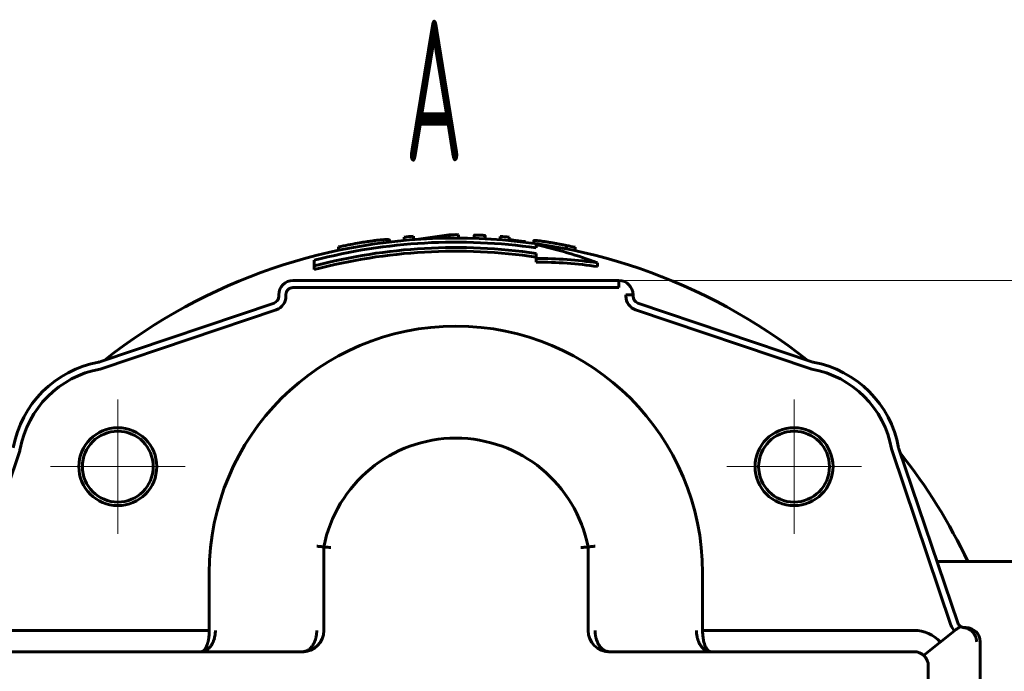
# Model space of a CAD drawing. Header units: millimetres. Extents: x 0 to 594, y 0 to 420.
# Tile 15 of 21: x 168 to 238, y 111 to 157. Entities that reach past the tile are written whole.
import ezdxf

# ---------------------------------------------------------------- set-up
doc = ezdxf.new("R2010")
doc.units = ezdxf.units.MM
for name, pattern in [('K5LT_AXLED', [12, 7.5, -1.5, 1.5, -1.5]), ('K5LT_BASIC', [0]), ('K5LT_THIN', [0])]:
    doc.linetypes.add(name, pattern=pattern)
doc.layers.add('Системный слой', color=7, linetype='Continuous')
doc.layers.add('Системный слой (1)', color=7, linetype='Continuous', true_color=0x6c6c6c)
doc.styles.add('KDIMTEXTSTYLE', font='GOST_AU.SHX', dxfattribs={"width": 0.96, "oblique": 15, "height": 5})
doc.styles.add('KTEXTSTYLE', font='GOST_AU.SHX', dxfattribs={"width": 0.56, "height": 5})
doc.dimstyles.new('KDIMSTYLE (0.50)', dxfattribs={"dimtxt": 5, "dimasz": 1, "dimexe": 2, "dimexo": 0, "dimgap": 1, "dimtad": 1, "dimlfac": 2, "dimtxsty": 'KDIMTEXTSTYLE', "dimsah": 1, "dimcen": 0, "dimdle": 1, "dimadec": 0, "dimazin": 0, "dimtfac": 0.667, "dimtmove": 0, "dimatfit": 3, "dimfxl": 1, "dimtvp": 1, "dimtolj": 1, "dimtzin": 0, "dimarcsym": 0})

# ---------------------------------------------------------------- blocks, each defined once
blk = doc.blocks.new('U37')
at = {"layer": 'Системный слой (1)', "color": 143, "linetype": 'K5LT_BASIC', "lineweight": 60, "true_color": 0x33acca}
for p, q in [((236.245, 110.989), (236.245, 112.641)), ((236.245, 89.641), (236.245, 110.989))]:
    blk.add_line(p, q, dxfattribs=at)
blk = doc.blocks.new('U38')
at = {"layer": 'Системный слой (1)', "color": 143, "linetype": 'K5LT_BASIC', "lineweight": 60, "true_color": 0x33acca}
for start, end in [(51.63915, 128.36085), (25.41046, 38.36085)]:
    blk.add_arc((199.245, 101.141), 40, start, end, dxfattribs=at)
blk = doc.blocks.new('D5')
at = {"layer": 'Системный слой (1)'}
for points in [[(289.426, 133.141), (288.768, 138.141), (288.11, 133.141), (288.768, 133.641)], [(288.768, 64.141), (289.426, 69.141), (288.768, 68.641), (288.11, 69.141)]]:
    blk.add_hatch(color=7, dxfattribs=at).paths.add_polyline_path(points)
at = {"layer": 'Системный слой (1)', "color": 7, "linetype": 'K5LT_THIN', "lineweight": 18, "true_color": 0xffffff}
for p, q in [((210.745, 138.141), (290.768, 138.141)), ((288.11, 133.141), (288.768, 138.141)), ((288.768, 138.141), (289.426, 133.141)), ((288.768, 64.141), (288.768, 138.141)), ((288.768, 133.641), (288.11, 133.141)), ((289.426, 133.141), (288.768, 133.641)), ((288.768, 64.141), (288.11, 69.141)), ((288.11, 69.141), (288.768, 68.641)), ((288.768, 68.641), (289.426, 69.141)), ((289.426, 69.141), (288.768, 64.141)), ((210.745, 64.141), (290.768, 64.141))]:
    blk.add_line(p, q, dxfattribs=at)
blk.add_wipeout([(287.768, 96.064), (280.386, 96.064), (280.386, 105.812), (287.768, 105.812)]).dxf.layer = 'Системный слой (1)'
at = {"layer": 'Системный слой (1)', "color": 7, "insert": (281.18, 96.064), "char_height": 5, "attachment_point": 1, "rotation": 90, "style": 'KTEXTSTYLE'}
blk.add_mtext('\\H5.0;\\W1.000;\\Q15;\\Q15;\\W0.960;148', dxfattribs=at)
blk = doc.blocks.new('KDIMARROW_01')
at = {"layer": 'Системный слой'}
blk.add_hatch(color=0, dxfattribs=at).paths.add_polyline_path([(0, 0), (-5, 0.658), (-4.5, 0), (-5, -0.658)])
at = {"layer": 'Системный слой', "color": 0, "linetype": 'K5LT_THIN', "lineweight": 18}
for p, q in [((-4.5, 0), (-5, 0.658)), ((-5, 0.658), (0, 0)), ((0, 0), (-5, -0.658)), ((-5, -0.658), (-4.5, 0))]:
    blk.add_line(p, q, dxfattribs=at)
at = {"layer": 'Системный слой (1)', "color": 0, "linetype": 'K5LT_THIN', "lineweight": 18}
blk.add_line((418.031, 261.631), (417.531, 261.631), dxfattribs=at)
blk = doc.blocks.new('U42')
at = {"layer": 'Системный слой (1)', "color": 30, "linetype": 'K5LT_AXLED', "lineweight": 18, "true_color": 0xff8000}
for q in [(175.381, 129.754), (170.631, 125.004), (180.131, 125.004), (175.381, 120.254)]:
    blk.add_line((175.381, 125.004), q, dxfattribs=at)
blk = doc.blocks.new('U44')
at = {"layer": 'Системный слой (1)', "color": 30, "linetype": 'K5LT_AXLED', "lineweight": 18, "true_color": 0xff8000}
for q in [(223.108, 129.754), (218.358, 125.004), (227.858, 125.004), (223.108, 120.254)]:
    blk.add_line((223.108, 125.004), q, dxfattribs=at)

msp = doc.modelspace()

# ---------------------------------------------------------------- linework, layer by layer
at = {"layer": 'Системный слой (1)', "color": 143, "linetype": 'K5LT_BASIC', "lineweight": 60, "true_color": 0x33acca}
for p, q in [((195.5901, 140.9734), (195.5901, 141.2134)), ((196.2509, 141.0285), (196.2509, 141.2682)), ((198.7603, 141.3768), (196.4506, 141.043)), ((198.7603, 141.1378), (198.7603, 141.3768)), ((199.4245, 141.1403), (199.4245, 141.3793)), ((200.5316, 141.12), (200.5316, 141.3499)), ((201.319, 141.0869), (201.319, 141.3169)), ((202.3734, 141.0182), (202.3734, 141.2579)), ((203.0068, 140.9634), (203.0068, 141.2035)), ((190.9599, 140.2733), (190.9599, 140.5176)), ((194.5683, 140.8664), (194.5683, 140.9831)), ((204.1629, 140.8372), (204.1605, 140.8808)), ((204.1605, 140.8375), (204.1605, 140.8808)), ((204.741, 140.7613), (204.741, 140.9498)), ((204.9147, 140.4458), (204.9147, 140.6669)), ((207.0387, 140.374), (207.0387, 140.6073)), ((207.0519, 140.3714), (207.0519, 140.6151)), ((207.6578, 140.246), (207.6578, 140.4904)), ((204.9147, 139.6987), (204.9147, 140.0592)), ((204.9147, 139.4377), (204.9147, 139.6987)), ((189.2449, 139.1775), (189.2449, 139.5729)), ((189.2449, 138.9129), (189.2449, 139.1775)), ((209.2449, 139.1256), (209.2449, 139.3888)), ((210.7449, 138.1407), (187.7449, 138.1407)), ((187.7449, 137.6407), (210.7449, 137.6407)), ((210.7449, 138.1407), (210.7449, 137.6407)), ((186.7449, 137.1407), (186.7449, 137.0279)), ((187.2449, 137.0279), (187.2449, 137.1407)), ((211.7449, 137.1407), (211.2449, 137.1407)), ((211.2449, 137.1407), (211.2449, 137.0279)), ((211.7449, 137.0279), (211.7449, 137.1407)), ((186.4049, 136.5542), (174.1162, 132.4026)), ((224.3735, 132.4026), (212.0848, 136.5542)), ((174.2762, 131.9289), (186.5649, 136.0805)), ((211.9248, 136.0805), (224.2135, 131.9289)), ((164.305, 113.8206), (168.4566, 126.1093)), ((230.0331, 126.1093), (234.1847, 113.8206)), ((234.6584, 113.9807), (230.5068, 126.2693)), ((189.9213, 119.3399), (189.9213, 113.4405)), ((208.5684, 113.4405), (208.5684, 119.3399)), ((266.2449, 118.3047), (233.1976, 118.3047)), ((181.8374, 117.5174), (181.8374, 113.4405)), ((216.6523, 113.4405), (216.6523, 117.5174)), ((181.8374, 113.4405), (166.9071, 113.4405)), ((231.5826, 113.4405), (216.6523, 113.4405)), ((232.2553, 111.6804), (234.5511, 113.5045)), ((235.2449, 113.6407), (235.1321, 113.6407)), ((235.2449, 113.6407), (235.1321, 113.6407)), ((188.4213, 111.9405), (166.9071, 111.9405)), ((231.5826, 111.9405), (210.0684, 111.9405)), ((232.5826, 87.7529), (232.5826, 110.9405))]:
    msp.add_line(p, q, dxfattribs=at)
for centre, radius in [((175.3813, 125.0043), 2.75), ((175.3813, 125.0043), 2.5), ((223.1085, 125.0043), 2.75), ((223.1085, 125.0043), 2.5)]:
    msp.add_circle(centre, radius, dxfattribs=at)
for centre, radius, start, end in [((199.2449, 101.1407), 40.239, 94.267072, 95.211122), ((199.2449, 101.1407), 40.239, 89.744201, 90.689945), ((199.2449, 101.1407), 40.239, 84.63562, 85.540796), ((199.2449, 101.1407), 39.7119, 81.791541, 104.584853), ((199.2449, 101.1407), 39.3294, 81.711139, 104.729912), ((199.2449, 101.1407), 40.239, 99.925753, 101.881811), ((199.2449, 101.1407), 40.239, 77.931829, 78.812731), ((199.2449, 101.1407), 39.0735, 81.65647, 104.828583), ((187.7449, 137.1407), 1, 90, 180), ((187.7449, 137.1407), 1, 90, 180), ((210.7449, 137.1407), 1, 0, 90), ((186.2449, 137.0279), 0.5, 288.666914, 0), ((186.2449, 137.0279), 1, 288.666914, 0), ((212.2449, 137.0279), 1, 180, 251.333086), ((212.2449, 137.0279), 0.5, 180, 251.333086), ((199.2449, 117.5174), 17.4075, 0, 180), ((175.3813, 125.0043), 7.5, 100.261148, 169.738852), ((173.9562, 132.8763), 0.5, 280.261148, 288.666914), ((224.5335, 132.8763), 0.5, 251.333086, 259.738852), ((223.1085, 125.0043), 7.5, 10.261148, 79.738852), ((175.3813, 125.0043), 7, 100.261148, 169.738852), ((173.9562, 132.8763), 1, 280.261148, 288.666914), ((224.5335, 132.8763), 1, 251.333086, 259.738852), ((223.1085, 125.0043), 7, 10.261148, 79.738852), ((199.2449, 117.5174), 9.5, 11.060468, 168.939532), ((167.5092, 126.4294), 1, 341.333086, 349.738852), ((230.9805, 126.4294), 1, 190.261148, 198.666914), ((230.9805, 126.4294), 0.5, 190.261148, 198.666914), ((235.1321, 114.1407), 0.5, 198.666914, 235.03109), ((188.4213, 113.4405), 1.5, 270, 0), ((210.0684, 113.4405), 1.5, 180, 270), ((231.5826, 110.9405), 2.5, 42.157716, 90), ((235.1321, 114.1407), 1, 198.666914, 226.324464), ((235.1321, 114.1407), 0.5, 235.03109, 265.348959), ((235.1321, 114.1407), 0.5, 265.348959, 270), ((235.1321, 114.1407), 0.5, 265.348959, 270), ((235.2449, 112.6407), 1, 0, 90), ((235.2449, 112.6407), 1, 0, 90), ((231.5826, 110.9405), 1, 0, 90)]:
    msp.add_arc(centre, radius, start, end, dxfattribs=at)
for centre, major_axis, ratio, start_param, end_param in [((198.4716, 101.1407), (0, 40.2203), 0.8660254, 5.9687334, 6.0971339), ((207.0756, 101.1407), (0, 39.4799), 0.035986, 0.0166946, 0.0259856), ((205.0182, 101.1407), (0, 38.5582), 0.8660254, 6.1562684, 6.2862828), ((205.0182, 101.1407), (0, 38.2972), 0.8660254, 6.1553986, 6.2863039)]:
    msp.add_ellipse(centre, major_axis=major_axis, ratio=ratio, start_param=start_param, end_param=end_param, dxfattribs=at)
for points, knots in [([(200.5316, 141.3499), (200.5316, 141.3505), (200.5336, 141.3514), (200.5418, 141.3526), (200.5532, 141.3533), (200.5687, 141.3538), (200.5931, 141.3542), (200.6158, 141.3542), (200.6326, 141.3541)], [0, 0, 0, 0, 1.7987159, 3.0185053, 4.331487, 5.570335, 6.7177704, 9, 9, 9, 9]), ([(200.6326, 141.3541), (200.6446, 141.354), (200.6619, 141.3538), (200.6986, 141.3531), (200.7303, 141.3524), (200.766, 141.3513), (200.8254, 141.3495), (200.8797, 141.3474), (200.9253, 141.3455)], [0, 0, 0, 0, 1.4830605, 1.9606386, 3.7972493, 4.4803939, 5.1597905, 9, 9, 9, 9]), ([(200.9253, 141.3455), (200.944, 141.3448), (200.9721, 141.3435), (201.0131, 141.3416), (201.0481, 141.3399), (201.1034, 141.3371), (201.1506, 141.3343), (201.1928, 141.3315), (201.2086, 141.3303), (201.218, 141.3296)], [0, 0, 0, 0, 1.7422507, 2.6171764, 3.8387642, 5.0635875, 7.9697201, 8.7028614, 10, 10, 10, 10]), ([(201.218, 141.3296), (201.2295, 141.3287), (201.2462, 141.3274), (201.2676, 141.3255), (201.2851, 141.3237), (201.3012, 141.3217), (201.3154, 141.3193), (201.319, 141.3178), (201.319, 141.3169)], [0, 0, 0, 0, 1.5687937, 2.4263417, 3.6123839, 5.0082618, 6.497722, 9, 9, 9, 9]), ([(192.3088, 140.7774), (192.4704, 140.8057), (192.7712, 140.8559), (193.0956, 140.9048), (193.388, 140.9458), (193.6194, 140.9755), (193.8309, 140.9988), (193.9479, 141.0102), (194.0484, 141.0191), (194.1559, 141.027), (194.2646, 141.0325), (194.3367, 141.0339), (194.379, 141.0335), (194.4045, 141.0329), (194.4509, 141.031), (194.523, 141.0231), (194.5624, 141.0054), (194.5683, 140.9887), (194.5683, 140.9831)], [0, 0, 0, 0, 2.5431736, 4.6855102, 5.1945123, 7.420861, 8.7296795, 9.3455971, 9.9229844, 11.0094467, 12.0347996, 13.0841371, 13.5051802, 13.7176184, 14.1647487, 15.6226434, 17.9510105, 19, 19, 19, 19]), ([(203.0068, 141.055), (203.02, 141.0509), (203.049, 141.0427), (203.1008, 141.0299), (203.1448, 141.0203), (203.175, 141.0141), (203.2045, 141.0082), (203.2673, 140.9964), (203.3562, 140.9814), (203.4363, 140.9691), (203.5009, 140.9596), (203.5918, 140.9469), (203.716, 140.931), (203.8112, 140.9197), (203.8524, 140.9149)], [0, 0, 0, 0, 1.4449237, 2.8300563, 4.1342842, 4.4435944, 4.7416753, 5.9439076, 8.0458308, 9.2398738, 9.695872, 10.9919531, 13.2578336, 15, 15, 15, 15]), ([(203.8524, 140.9149), (203.8966, 140.9098), (203.9623, 140.9022), (204.0653, 140.8907), (204.1234, 140.8846), (204.1605, 140.8808)], [0, 0, 0, 0, 2.5725428, 3.8045711, 6, 6, 6, 6]), ([(204.741, 140.9498), (204.741, 140.9534), (204.7445, 140.9593), (204.7614, 140.9653), (204.7885, 140.9684), (204.8142, 140.9688), (204.8283, 140.9685)], [0, 0, 0, 0, 2.0508357, 3.8439724, 5.5355784, 7, 7, 7, 7]), ([(204.8283, 140.9685), (204.8503, 140.9682), (204.8848, 140.9665), (204.9384, 140.9623), (204.9899, 140.9576), (205.0374, 140.9526), (205.0765, 140.9481)], [0, 0, 0, 0, 2.9442161, 3.8183726, 4.6463157, 7, 7, 7, 7]), ([(205.0765, 140.9481), (205.1011, 140.9452), (205.1551, 140.9387), (205.2303, 140.929), (205.3315, 140.9152), (205.4048, 140.9047), (205.4616, 140.8963)], [0, 0, 0, 0, 1.6057721, 3.336925, 4.2392918, 7, 7, 7, 7]), ([(205.4616, 140.8963), (205.5511, 140.8831), (205.6613, 140.866), (205.803, 140.8431), (205.8759, 140.8311), (205.9312, 140.8219), (205.9563, 140.8176)], [0, 0, 0, 0, 3.9446197, 4.6902307, 5.949139, 7, 7, 7, 7]), ([(205.9563, 140.8176), (206.0404, 140.8034), (206.1724, 140.7805), (206.3642, 140.7457), (206.5058, 140.7191), (206.5976, 140.7011), (206.6308, 140.6946)], [0, 0, 0, 0, 2.5538964, 3.9921448, 5.8929913, 7, 7, 7, 7]), ([(206.6308, 140.6946), (206.6959, 140.6816), (206.7824, 140.664), (206.8848, 140.6421), (206.9602, 140.6255), (207.0103, 140.614), (207.0387, 140.6073)], [0, 0, 0, 0, 2.9361378, 4.0438328, 5.2044341, 7, 7, 7, 7]), ([(187.2449, 137.1407), (187.2455, 137.1617), (187.2462, 137.1826), (187.2514, 137.2241), (187.2554, 137.2448), (187.2658, 137.2853), (187.2723, 137.3053), (187.2877, 137.3442), (187.2966, 137.3633), (187.3168, 137.3999), (187.3281, 137.4177), (187.3526, 137.4515), (187.3661, 137.4677), (187.3947, 137.4982), (187.4101, 137.5126), (187.4422, 137.5393), (187.4593, 137.5517), (187.4946, 137.574), (187.5131, 137.5842), (187.5509, 137.602), (187.5705, 137.6098), (187.6102, 137.6227), (187.6307, 137.6279), (187.6717, 137.6357), (187.6926, 137.6384), (187.7239, 137.6404), (187.7344, 137.6405), (187.7449, 137.6407)], [0, 0, 0, 0, 0.1256637, 0.1256637, 0.2513274, 0.2513274, 0.3769911, 0.3769911, 0.5026548, 0.5026548, 0.6283185, 0.6283185, 0.7539822, 0.7539822, 0.8796459, 0.8796459, 1.0053096, 1.0053096, 1.1309734, 1.1309734, 1.2566371, 1.2566371, 1.3823008, 1.3823008, 1.5079645, 1.5079645, 1.5707963, 1.5707963, 1.5707963, 1.5707963]), ([(189.9213, 119.3399), (189.9213, 119.3399), (189.9153, 119.3405), (189.8956, 119.3424), (189.8785, 119.3441), (189.8514, 119.3467), (189.8224, 119.3495), (189.786, 119.353), (189.741, 119.3573), (189.6872, 119.3625), (189.6219, 119.3687), (189.5627, 119.3743), (189.4941, 119.3808), (189.4461, 119.3854), (189.4213, 119.3877)], [0, 0, 0, 0, 2.1926704, 2.990779, 4.186764, 4.8507054, 6.3776777, 7.1748562, 8.0404969, 9.971706, 10.9701787, 12.2399909, 13.5831296, 15, 15, 15, 15]), ([(189.9213, 119.3399), (189.9214, 119.3399), (189.9309, 119.339), (189.9607, 119.3361), (189.985, 119.3338), (190.0153, 119.3308), (190.062, 119.3263), (190.1293, 119.3197), (190.2377, 119.3091), (190.3351, 119.2994), (190.408, 119.2922), (190.4213, 119.2909)], [0, 0, 0, 0, 2.1529886, 3.0919534, 4.0313437, 4.6134673, 5.6778885, 7.4481772, 8.6505267, 11.3883177, 12, 12, 12, 12]), ([(208.0684, 119.2909), (208.115, 119.2955), (208.1881, 119.3027), (208.2775, 119.3116), (208.3408, 119.3178), (208.4091, 119.3245), (208.4663, 119.33), (208.5041, 119.3337), (208.5243, 119.3357), (208.5558, 119.3387), (208.5684, 119.3399), (208.5684, 119.3399)], [0, 0, 0, 0, 2.1412284, 3.3606022, 4.363676, 5.4583655, 7.2644561, 8.2181268, 8.7266334, 9.3358047, 12, 12, 12, 12]), ([(208.5684, 119.3399), (208.5685, 119.3399), (208.5745, 119.3405), (208.5941, 119.3424), (208.6113, 119.3441), (208.6383, 119.3467), (208.6673, 119.3495), (208.7037, 119.353), (208.7487, 119.3573), (208.8025, 119.3625), (208.8678, 119.3687), (208.927, 119.3743), (208.9956, 119.3808), (209.0436, 119.3854), (209.0684, 119.3877)], [0, 0, 0, 0, 2.1926704, 2.990779, 4.186764, 4.8507054, 6.3776777, 7.1748562, 8.0404969, 9.971706, 10.9701787, 12.2399909, 13.5831296, 15, 15, 15, 15]), ([(181.8374, 113.4405), (181.8372, 113.4067), (181.8365, 113.3532), (181.8342, 113.2778), (181.8283, 113.1613), (181.8177, 113.0419), (181.8025, 112.9256), (181.7899, 112.8417), (181.7753, 112.7616), (181.7578, 112.6792), (181.7414, 112.6111), (181.7223, 112.5405), (181.7026, 112.4763), (181.683, 112.4188), (181.6627, 112.3647), (181.6397, 112.3094), (181.613, 112.2521), (181.5837, 112.1973), (181.5535, 112.1479), (181.5241, 112.1061), (181.489, 112.0625), (181.4572, 112.0301), (181.4175, 111.9967), (181.3899, 111.9783), (181.3498, 111.9579), (181.3204, 111.9476), (181.2856, 111.9415), (181.2695, 111.9405), (181.26, 111.9405)], [0, 0, 0, 0, 1.2460321, 1.9763302, 2.7926054, 5.5852042, 6.4874303, 7.3251469, 8.9147935, 9.7525746, 10.8051713, 11.8756113, 12.9424116, 13.8300146, 14.713985, 15.7300839, 16.8378703, 18.0367985, 19.190062, 20.2598237, 21.250379, 22.9253618, 23.5336349, 25.2546424, 25.651772, 27.4550195, 28.0945752, 29, 29, 29, 29]), ([(181.26, 111.9405), (181.3226, 111.9405), (181.418, 111.9539), (181.5432, 111.9986), (181.6362, 112.0464), (181.7232, 112.1055), (181.8028, 112.1733), (181.8729, 112.2459), (181.9336, 112.3207), (181.9899, 112.4012), (182.0481, 112.4985), (182.1109, 112.6258), (182.1704, 112.781), (182.2182, 112.9531), (182.2485, 113.1172), (182.2663, 113.2794), (182.2704, 113.3834), (182.2704, 113.4405)], [0, 0, 0, 0, 2.1272237, 3.2488645, 4.377342, 5.4740948, 6.5031022, 7.4959761, 8.3781999, 9.185659, 10.1541833, 11.3584492, 12.7984492, 14.2384492, 15.6164007, 16.6923043, 18, 18, 18, 18]), ([(189.4213, 113.4405), (189.4209, 113.3977), (189.4196, 113.3451), (189.415, 113.2686), (189.4105, 113.2175), (189.4034, 113.1559), (189.3953, 113.0984), (189.3824, 113.0229), (189.3642, 112.9375), (189.3382, 112.8386), (189.3118, 112.7561), (189.285, 112.6834), (189.2509, 112.6004), (189.2114, 112.5186), (189.1676, 112.4413), (189.1355, 112.3898), (189.1058, 112.3465), (189.0778, 112.3086), (189.0487, 112.272), (189.0062, 112.2227), (188.9619, 112.1776), (188.9165, 112.1372), (188.8825, 112.1094), (188.8475, 112.0835), (188.8124, 112.06), (188.7672, 112.0327), (188.7231, 112.0102), (188.6705, 111.9876), (188.6216, 111.9703), (188.5648, 111.9554), (188.4986, 111.9437), (188.4509, 111.9405), (188.4213, 111.9405)], [0, 0, 0, 0, 1.7968927, 2.2123057, 3.2267002, 3.9600536, 4.8400207, 5.6955555, 7.2356394, 8.6037343, 10.1608767, 11.0792499, 12.0944108, 14.2552496, 15.3184763, 16.3545004, 17.2176632, 17.9263903, 18.734788, 19.6076274, 21.3135408, 22.1097489, 22.933878, 23.7590361, 24.566505, 25.3551231, 26.8363342, 27.4980963, 28.8025436, 29.9946969, 31.1351791, 33, 33, 33, 33]), ([(210.0684, 111.9405), (210.0473, 111.9405), (210.0191, 111.9418), (209.9837, 111.9458), (209.9393, 111.9523), (209.8945, 111.9627), (209.8414, 111.9797), (209.81, 111.9915), (209.7756, 112.0065), (209.7432, 112.0221), (209.7054, 112.0428), (209.6598, 112.0711), (209.6203, 112.0994), (209.5841, 112.1282), (209.5563, 112.1521), (209.5266, 112.1796), (209.4979, 112.2083), (209.4615, 112.2476), (209.4274, 112.2884), (209.3937, 112.333), (209.3654, 112.3731), (209.334, 112.4215), (209.3014, 112.4771), (209.2713, 112.5339), (209.2386, 112.6019), (209.2062, 112.6785), (209.1744, 112.7663), (209.1475, 112.8532), (209.1235, 112.9462), (209.1059, 113.0307), (209.0934, 113.1056), (209.085, 113.1657), (209.0784, 113.2261), (209.0738, 113.2821), (209.0699, 113.3533), (209.0688, 113.4048), (209.0684, 113.4405)], [0, 0, 0, 0, 1.4877824, 1.9949377, 2.5057405, 4.6406655, 5.1968671, 6.3418525, 6.9267438, 7.7277531, 8.7432132, 9.7690204, 11.2162408, 11.8378473, 12.663085, 13.4849566, 14.3032134, 15.1014668, 16.6542414, 17.3878009, 18.2788472, 19.400875, 20.5670805, 21.7671917, 22.8174001, 24.5172044, 26.0391064, 27.5251705, 29.0251086, 30.7404079, 31.6901588, 32.6634415, 33.6334384, 34.5726044, 35.3218644, 37, 37, 37, 37]), ([(216.2193, 113.4405), (216.2192, 113.4067), (216.2205, 113.3532), (216.225, 113.2778), (216.2353, 113.1613), (216.2539, 113.0419), (216.2804, 112.9256), (216.3026, 112.8417), (216.328, 112.7616), (216.3588, 112.6792), (216.3873, 112.6111), (216.4209, 112.5405), (216.4552, 112.4763), (216.4896, 112.4188), (216.5251, 112.3647), (216.5653, 112.3094), (216.6122, 112.2521), (216.6634, 112.1973), (216.7163, 112.1479), (216.7677, 112.1061), (216.8292, 112.0625), (216.8848, 112.0301), (216.9543, 111.9967), (217.0025, 111.9783), (217.0727, 111.9579), (217.124, 111.9476), (217.185, 111.9415), (217.2132, 111.9405), (217.2297, 111.9405)], [0, 0, 0, 0, 1.2460321, 1.9763302, 2.7926054, 5.5852042, 6.4874303, 7.3251469, 8.9147935, 9.7525746, 10.8051713, 11.8756113, 12.9424116, 13.8300146, 14.713985, 15.7300839, 16.8378703, 18.0367985, 19.190062, 20.2598237, 21.250379, 22.9253618, 23.5336349, 25.2546424, 25.651772, 27.4550195, 28.0945752, 29, 29, 29, 29]), ([(217.2297, 111.9405), (217.194, 111.9405), (217.1394, 111.9539), (217.0678, 111.9986), (217.0146, 112.0464), (216.9649, 112.1055), (216.9194, 112.1733), (216.8795, 112.2459), (216.8448, 112.3207), (216.798, 112.4377), (216.7514, 112.589), (216.7094, 112.781), (216.6821, 112.9531), (216.6648, 113.1172), (216.656, 113.2564), (216.6529, 113.3601), (216.6524, 113.4172), (216.6523, 113.4405)], [0, 0, 0, 0, 2.1272237, 3.2488645, 4.377342, 5.4740948, 6.5031022, 7.4959761, 8.3781999, 9.185659, 11.3584492, 12.7984492, 14.2384492, 15.6164007, 16.6923043, 17.4661412, 18, 18, 18, 18]), ([(234.5511, 113.5045), (234.589, 113.5346), (234.6479, 113.5774), (234.7221, 113.6289), (234.7685, 113.6614), (234.7978, 113.6832), (234.8209, 113.7014), (234.8367, 113.7156), (234.846, 113.7269), (234.8466, 113.7302), (234.8455, 113.731)], [0, 0, 0, 0, 2.5404713, 3.9916146, 5.6696547, 6.7112382, 7.2985914, 8.8319269, 9.8111797, 11, 11, 11, 11]), ([(235.0915, 113.6423), (235.1265, 113.6395), (235.205, 113.6282), (235.3246, 113.5942), (235.4299, 113.5471), (235.5403, 113.4824), (235.657, 113.3925), (235.7695, 113.2674), (235.8389, 113.1616), (235.8915, 113.065), (235.9264, 112.9851), (235.9619, 112.8774), (235.987, 112.7716), (235.9969, 112.6852), (235.9991, 112.6419)], [0, 0, 0, 0, 1.1306489, 2.5364763, 3.9252686, 4.7290374, 6.5047419, 8.4513126, 9.8034622, 10.3075605, 11.746829, 12.393749, 13.6950215, 15, 15, 15, 15]), ([(189.2426, 112.1859), (189.2349, 112.1809), (189.2272, 112.176), (189.202, 112.1602), (189.1844, 112.1497), (189.1309, 112.1192), (189.0946, 112.1005), (189.0037, 112.058), (188.9486, 112.0361), (188.8801, 112.0133), (188.8672, 112.0092), (188.8514, 112.0044), (188.8485, 112.0035), (188.843, 112.0019), (188.8403, 112.0011), (188.8322, 111.9987), (188.8268, 111.9972), (188.8106, 111.9927), (188.7999, 111.9898), (188.7678, 111.9816), (188.7464, 111.9767), (188.6825, 111.9633), (188.64, 111.9563), (188.5386, 111.944), (188.4797, 111.9405), (188.4213, 111.9405)], [0.158051, 0.158051, 0.158051, 0.158051, 0.7902549, 0.7902549, 2.2127137, 2.2127137, 5.0576313, 5.0576313, 9.2576313, 9.2576313, 10.2269937, 10.2269937, 10.4427525, 10.4427525, 10.6454356, 10.6454356, 11.0508018, 11.0508018, 11.8549962, 11.8549962, 13.4503091, 13.4503091, 16.6147827, 16.6147827, 21, 21, 21, 21]), ([(209.2951, 112.1559), (209.3035, 112.1509), (209.3118, 112.1461), (209.3392, 112.1304), (209.3583, 112.12), (209.414, 112.0912), (209.451, 112.074), (209.4917, 112.0569), (209.495, 112.0555), (209.5041, 112.0518), (209.5097, 112.0495), (209.5205, 112.0452), (209.5256, 112.0432), (209.5355, 112.0394), (209.5402, 112.0377), (209.5491, 112.0343), (209.5534, 112.0327), (209.5616, 112.0298), (209.5655, 112.0284), (209.5729, 112.0257), (209.5764, 112.0245), (209.5832, 112.0222), (209.5864, 112.0211), (209.5926, 112.019), (209.5955, 112.018), (209.6011, 112.0161), (209.6038, 112.0153), (209.6089, 112.0136), (209.6113, 112.0128), (209.616, 112.0113), (209.6182, 112.0106), (209.6224, 112.0093), (209.6244, 112.0087), (209.6282, 112.0075), (209.6301, 112.0069), (209.6337, 112.0058), (209.6356, 112.0053), (209.6385, 112.0044), (209.6396, 112.004), (209.6427, 112.0031), (209.6446, 112.0025), (209.6502, 112.0009), (209.6539, 111.9998), (209.6648, 111.9967), (209.672, 111.9947), (209.6936, 111.9888), (209.708, 111.9851), (209.7508, 111.9749), (209.7792, 111.9689), (209.8607, 111.9543), (209.9137, 111.9477), (210.0006, 111.9416), (210.0346, 111.9405), (210.0684, 111.9405)], [0.1793616, 0.1793616, 0.1793616, 0.1793616, 0.8968079, 0.8968079, 2.5110622, 2.5110622, 5.5602092, 5.5602092, 5.8350676, 5.8350676, 6.2946876, 6.2946876, 6.7125238, 6.7125238, 7.092375, 7.092375, 7.4376943, 7.4376943, 7.7516209, 7.7516209, 8.0370087, 8.0370087, 8.2964522, 8.2964522, 8.5323099, 8.5323099, 8.7467259, 8.7467259, 8.9416497, 8.9416497, 9.118853, 9.118853, 9.279947, 9.279947, 9.4263961, 9.4263961, 9.5728452, 9.5728452, 9.6635051, 9.6635051, 9.8169299, 9.8169299, 10.1098321, 10.1098321, 10.6886625, 10.6886625, 11.8323756, 11.8323756, 14.0919059, 14.0919059, 18.2919059, 18.2919059, 21, 21, 21, 21])]:
    msp.add_open_spline(points, degree=3, knots=knots, dxfattribs=at)

# ---------------------------------------------------------------- block references
at = {"layer": 'Системный слой (1)'}
for name in ['U38', 'U42', 'U37']:
    msp.add_blockref(name, (0, 0), dxfattribs=at)

# ---------------------------------------------------------------- texts
at = {"layer": 'Системный слой (1)', "color": 7, "insert": (195.673, 156.5547), "char_height": 10, "attachment_point": 1, "style": 'KTEXTSTYLE'}
msp.add_mtext('\\H5.0;\\W1.000;\\Q15;\\Q0;\\W0.560;\\H10.00;{\\c16737820;А}', dxfattribs=at)

# ---------------------------------------------------------------- next in the draw order: dimensions: what is measured, and where the dimension line sits
at = {"layer": 'Системный слой (1)', "color": 7}
dim = msp.add_linear_dim(base=(288.7678, 64.1407), p1=(210.7449, 138.1407), p2=(210.7449, 64.1407), angle=90, dimstyle='KDIMSTYLE (0.50)', override={"dimexo": 0, "dimpost": '\\H5.0;\\W0.960;\\Q15;<>', "dimblk1": 'KDIMARROW_01', "dimblk2": 'KDIMARROW_01', "dimse1": 0, "dimse2": 0, "dimclrt": 7, "dimtol": 1, "dimtp": 0, "dimtm": 0, "dimtdec": 5, "dimtolj": 1}, dxfattribs=at)
dim.commit()
dim.dimension.update_dxf_attribs({"geometry": 'D5', "text_midpoint": (288.7678, 101.1407), "dimtype": 160})

# ---------------------------------------------------------------- next in the draw order: block references
at = {"layer": 'Системный слой (1)'}
msp.add_blockref('U44', (0, 0), dxfattribs=at)

doc.saveas('drawing.dxf')
